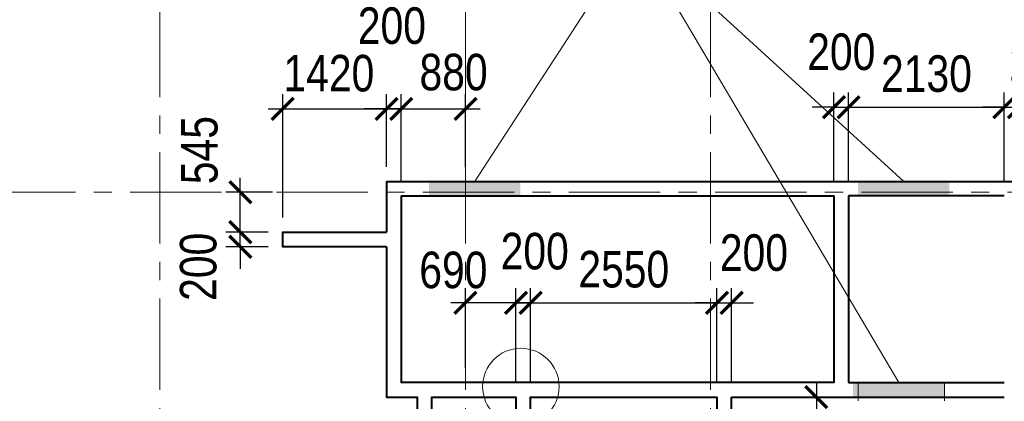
# Model space of a CAD drawing. Extents: x -8631841 to -8525813, y 4017860 to 4564755.
# Tile 100 of 112: x -8600930 to -8587462, y 4552035 to 4557254. Entities that reach past the tile are written whole.
import ezdxf

# ---------------------------------------------------------------- set-up
doc = ezdxf.new("R2010")
doc.units = 0
doc.header["$LTSCALE"] = 1000
doc.header["$MEASUREMENT"] = 0
doc.linetypes.add('CENTER', pattern=[2, 1.25, -0.25, 0.25, -0.25])
for name, color, linetype, lineweight in [('CК-400-Т(двери)', 7, 'Continuous', 20), ('СК-040-С(тены)', 12, 'Continuous', 40), ('СК-043-С-ПИЛОНЫ', 5, 'Continuous', 40), ('СК-100-О(си)', 7, 'CENTER', 15), ('СК-110-О-РАЗМЕРЫ', 7, 'Continuous', 15), ('СК-300-Р(азмеры)', 7, 'Continuous', 20), ('СК-343-Р-КОЛОННЫ', 7, 'Continuous', 13), ('СК-600-Ш(триховка', 7, 'Continuous', 15)]:
    doc.layers.add(name, color=color, linetype=linetype, lineweight=lineweight)
doc.styles.add('RUSS', font='arial.ttf', dxfattribs={"width": 0.8})
doc.dimstyles.new('100-200', dxfattribs={"dimscale": 0, "dimtxt": 500, "dimasz": 300, "dimexe": 200, "dimexo": 200, "dimgap": 200, "dimtad": 1, "dimdec": 0, "dimzin": 0, "dimdsep": 46, "dimtxsty": 'RUSS', "dimblk": 'ARCHTICK', "dimcen": 0.096, "dimdle": 200, "dimclrd": 7, "dimclre": 7, "dimclrt": 256, "dimadec": 0, "dimazin": 0, "dimtfac": 1, "dimtdec": 0, "dimtmove": 2, "dimatfit": 3, "dimldrblk": 'OBLIQUE', "dimfxl": 1, "dimtolj": 1, "dimtzin": 0, "dimarcsym": 0})

# ---------------------------------------------------------------- blocks, each defined once
blk = doc.blocks.new('A$Cc2edbf5f')
at = {"layer": 'СК-040-С(тены)'}
for p, q in [((13060, 15935), (13060, 13385)), ((15190, 15935), (13060, 15935)), ((13060, 13385), (15190, 13385)), ((11460, 9285), (11460, 13185))]:
    blk.add_line(p, q, dxfattribs=at)
for points in [[(6740, 16135), (15390, 16135), (15390, 9790), (17090, 9790)], [(6740, 16135), (6740, 15441)], [(6940, 15935), (6940, 13385), (6940, 13385), (6940, 13385)], [(6940, 15935), (12860, 15935), (12860, 13385), (6940, 13385)], [(6740, 15241), (5320, 15241), (5320, 15441), (6740, 15441)], [(6740, 15241), (6740, 13185), (7160, 13185), (7160, 10905), (6775, 10905), (6775, 10905), (6625, 10905), (6625, 7485), (10600, 7485), (10600, 7005)], [(7360, 10705), (7360, 13185), (8510, 13185), (8510, 11235), (9170, 11235)], [(8710, 11435), (8710, 13185), (11260, 13185), (11260, 11435)], [(11460, 13185), (15190, 13185)]]:
    blk.add_lwpolyline(points, dxfattribs=at)
at = {"layer": 'СК-600-Ш(триховка', "color": 7}
for p, q in [((13190, 13385), (13190, 13135)), ((14370, 13385), (14370, 13135))]:
    blk.add_line(p, q, dxfattribs=at)
for points in [[(7320, 16130), (7320, 15931), (8570, 16130), (8570, 15931)], [(13190, 16135), (13190, 15935), (14440, 16135), (14440, 15935)], [(13120, 13385), (13120, 13185), (14370, 13385), (14370, 13185)]]:
    blk.add_solid(points, dxfattribs=at)
blk = doc.blocks.new('оси')
at = {"layer": 'СК-100-О(си)'}
for p, q in [((-40280.2, 18534.9), (-40280.2, -7257.5)), ((-36100.2, 18534.9), (-36100.2, -7257.5)), ((-32750.1, 18534.9), (-32750.1, -7257.5)), ((-46685.3, 15985), (6554.2, 15985))]:
    blk.add_line(p, q, dxfattribs=at)
blk = doc.blocks.new('A$C858fb3ef')
at = {"layer": 'СК-300-Р(азмеры)'}
blk.add_blockref('оси', (0, 0), dxfattribs=at)
blk = doc.blocks.new('A$C573b34c5')
blk.add_blockref('A$C858fb3ef', (0, 0))
blk = doc.blocks.new('_ArchTick')
at = {"color": 0, "linetype": 'ByBlock', "const_width": 0.15}
blk.add_lwpolyline([(-0.5, -0.5), (0.5, 0.5)], dxfattribs=at)
blk = doc.blocks.new('*D11')
at = {"layer": 'Defpoints', "color": 0, "transparency": 16777216}
for p in [(-8595912, 4556034), (-8595912, 4555043), (-8595712, 4554843)]:
    blk.add_point(p, dxfattribs=at)
at = {"layer": 'СК-110-О-РАЗМЕРЫ', "color": 7, "lineweight": -2, "transparency": 16777216}
for p, q in [((-8595912, 4555243), (-8595912, 4556234)), ((-8595712, 4555043), (-8595712, 4556234)), ((-8595912, 4556034), (-8596212, 4556034)), ((-8595712, 4556034), (-8595912, 4556034)), ((-8595712, 4556034), (-8595412, 4556034))]:
    blk.add_line(p, q, dxfattribs=at)
at = {"layer": 'СК-110-О-РАЗМЕРЫ', "color": 7, "lineweight": -2, "transparency": 16777216, "xscale": 300, "yscale": 300, "zscale": 300}
blk.add_blockref('_ArchTick', (-8595912, 4556034), dxfattribs=at)
at = {"layer": 'СК-110-О-РАЗМЕРЫ', "color": 7, "lineweight": -2, "transparency": 16777216, "xscale": 300, "yscale": 300, "zscale": 300, "rotation": 180}
blk.add_blockref('_ArchTick', (-8595712, 4556034), dxfattribs=at)
at = {"layer": 'СК-110-О-РАЗМЕРЫ', "transparency": 16777216, "insert": (-8595839, 4557169), "char_height": 500, "attachment_point": 5, "style": 'RUSS'}
blk.add_mtext('\\A1;200', dxfattribs=at)
blk = doc.blocks.new('_Oblique')
at = {"color": 0, "linetype": 'ByBlock', "lineweight": -2}
blk.add_line((-0.5, -0.5), (0.5, 0.5), dxfattribs=at)
blk = doc.blocks.new('*D12')
at = {"layer": 'Defpoints', "color": 0, "transparency": 16777216}
for p in [(-8597912, 4554348), (-8597332, 4554348), (-8597332, 4554148)]:
    blk.add_point(p, dxfattribs=at)
at = {"layer": 'СК-110-О-РАЗМЕРЫ', "color": 7, "lineweight": -2, "transparency": 16777216}
for p, q in [((-8597912, 4554348), (-8597912, 4554648)), ((-8597532, 4554348), (-8598112, 4554348)), ((-8597912, 4554148), (-8597912, 4554348)), ((-8597532, 4554148), (-8598112, 4554148)), ((-8597912, 4554148), (-8597912, 4553848))]:
    blk.add_line(p, q, dxfattribs=at)
at = {"layer": 'СК-110-О-РАЗМЕРЫ', "color": 7, "lineweight": -2, "transparency": 16777216, "xscale": 300, "yscale": 300, "zscale": 300}
for p, rotation in [((-8597912, 4554348), 270), ((-8597912, 4554148), 90)]:
    blk.add_blockref('_ArchTick', p, dxfattribs=dict(at, rotation=rotation))
at = {"layer": 'СК-110-О-РАЗМЕРЫ', "transparency": 16777216, "insert": (-8598485, 4553874), "char_height": 500, "attachment_point": 5, "rotation": 90, "style": 'RUSS'}
blk.add_mtext('\\A1;200', dxfattribs=at)
blk = doc.blocks.new('*D109')
at = {"layer": 'Defpoints', "color": 0, "transparency": 16777216}
for p in [(-8597912, 4554893), (-8597273, 4554893), (-8597332, 4554348)]:
    blk.add_point(p, dxfattribs=at)
at = {"layer": 'СК-343-Р-КОЛОННЫ', "color": 7, "lineweight": -2, "transparency": 16777216}
for p, q in [((-8597912, 4554148), (-8597912, 4555093)), ((-8597473, 4554893), (-8598112, 4554893)), ((-8597532, 4554348), (-8598112, 4554348))]:
    blk.add_line(p, q, dxfattribs=at)
at = {"layer": 'СК-343-Р-КОЛОННЫ', "color": 7, "lineweight": -2, "transparency": 16777216, "xscale": 300, "yscale": 300, "zscale": 300}
for p, rotation in [((-8597912, 4554893), 90), ((-8597912, 4554348), 270)]:
    blk.add_blockref('_ArchTick', p, dxfattribs=dict(at, rotation=rotation))
at = {"layer": 'СК-343-Р-КОЛОННЫ', "transparency": 16777216, "insert": (-8598469, 4555470), "char_height": 500, "attachment_point": 5, "rotation": 90, "style": 'RUSS'}
blk.add_mtext('\\A1;545', dxfattribs=at)
blk = doc.blocks.new('*D111')
at = {"layer": 'Defpoints', "color": 0, "transparency": 16777216}
for p in [(-8589592, 4556057), (-8589792, 4554843), (-8589592, 4554843)]:
    blk.add_point(p, dxfattribs=at)
at = {"layer": 'СК-343-Р-КОЛОННЫ', "color": 7, "lineweight": -2, "transparency": 16777216}
for p, q in [((-8589792, 4555043), (-8589792, 4556257)), ((-8589592, 4555043), (-8589592, 4556257)), ((-8589792, 4556057), (-8590092, 4556057)), ((-8589792, 4556057), (-8589592, 4556057)), ((-8589592, 4556057), (-8589292, 4556057))]:
    blk.add_line(p, q, dxfattribs=at)
at = {"layer": 'СК-343-Р-КОЛОННЫ', "color": 7, "lineweight": -2, "transparency": 16777216, "xscale": 300, "yscale": 300, "zscale": 300}
blk.add_blockref('_ArchTick', (-8589792, 4556057), dxfattribs=at)
at = {"layer": 'СК-343-Р-КОЛОННЫ', "color": 7, "lineweight": -2, "transparency": 16777216, "xscale": 300, "yscale": 300, "zscale": 300, "rotation": 180}
blk.add_blockref('_ArchTick', (-8589592, 4556057), dxfattribs=at)
at = {"layer": 'СК-343-Р-КОЛОННЫ', "transparency": 16777216, "insert": (-8589692, 4556812), "char_height": 500, "attachment_point": 5, "style": 'RUSS'}
blk.add_mtext('\\A1;200', dxfattribs=at)
blk = doc.blocks.new('*D112')
at = {"layer": 'Defpoints', "color": 0, "transparency": 16777216}
for p in [(-8587462, 4556057), (-8589592, 4554843), (-8587462, 4554843)]:
    blk.add_point(p, dxfattribs=at)
at = {"layer": 'СК-343-Р-КОЛОННЫ', "color": 7, "lineweight": -2, "transparency": 16777216}
for p, q in [((-8589592, 4555043), (-8589592, 4556257)), ((-8587462, 4555043), (-8587462, 4556257)), ((-8589792, 4556057), (-8587262, 4556057))]:
    blk.add_line(p, q, dxfattribs=at)
at = {"layer": 'СК-343-Р-КОЛОННЫ', "color": 7, "lineweight": -2, "transparency": 16777216, "xscale": 300, "yscale": 300, "zscale": 300, "rotation": 180}
blk.add_blockref('_ArchTick', (-8589592, 4556057), dxfattribs=at)
at = {"layer": 'СК-343-Р-КОЛОННЫ', "color": 7, "lineweight": -2, "transparency": 16777216, "xscale": 300, "yscale": 300, "zscale": 300}
blk.add_blockref('_ArchTick', (-8587462, 4556057), dxfattribs=at)
at = {"layer": 'СК-343-Р-КОЛОННЫ', "transparency": 16777216, "insert": (-8588527, 4556513), "char_height": 500, "attachment_point": 5, "style": 'RUSS'}
blk.add_mtext('\\A1;2130', dxfattribs=at)
blk = doc.blocks.new('*D113')
at = {"layer": 'Defpoints', "color": 0, "transparency": 16777216}
for p in [(-8587262, 4556058), (-8587262, 4555043), (-8587462, 4554843)]:
    blk.add_point(p, dxfattribs=at)
at = {"layer": 'СК-343-Р-КОЛОННЫ', "color": 7, "lineweight": -2, "transparency": 16777216}
for p, q in [((-8587462, 4555043), (-8587462, 4556258)), ((-8587262, 4555243), (-8587262, 4556258)), ((-8587462, 4556058), (-8587762, 4556058)), ((-8587462, 4556058), (-8587262, 4556058)), ((-8587262, 4556058), (-8586962, 4556058))]:
    blk.add_line(p, q, dxfattribs=at)
at = {"layer": 'СК-343-Р-КОЛОННЫ', "color": 7, "lineweight": -2, "transparency": 16777216, "xscale": 300, "yscale": 300, "zscale": 300}
blk.add_blockref('_ArchTick', (-8587462, 4556058), dxfattribs=at)
at = {"layer": 'СК-343-Р-КОЛОННЫ', "color": 7, "lineweight": -2, "transparency": 16777216, "xscale": 300, "yscale": 300, "zscale": 300, "rotation": 180}
blk.add_blockref('_ArchTick', (-8587262, 4556058), dxfattribs=at)
at = {"layer": 'СК-343-Р-КОЛОННЫ', "transparency": 16777216, "insert": (-8586926, 4556666), "char_height": 500, "attachment_point": 5, "style": 'RUSS'}
blk.add_mtext('\\A1;200', dxfattribs=at)
blk = doc.blocks.new('*D114')
at = {"layer": 'Defpoints', "color": 0, "transparency": 16777216}
for p in [(-8594832, 4556034), (-8594832, 4555038), (-8595712, 4554843)]:
    blk.add_point(p, dxfattribs=at)
at = {"layer": 'СК-343-Р-КОЛОННЫ', "color": 7, "lineweight": -2, "transparency": 16777216}
for p, q in [((-8595712, 4555043), (-8595712, 4556234)), ((-8594832, 4555238), (-8594832, 4556234)), ((-8595912, 4556034), (-8594632, 4556034))]:
    blk.add_line(p, q, dxfattribs=at)
at = {"layer": 'СК-343-Р-КОЛОННЫ', "color": 7, "lineweight": -2, "transparency": 16777216, "xscale": 300, "yscale": 300, "zscale": 300, "rotation": 180}
blk.add_blockref('_ArchTick', (-8595712, 4556034), dxfattribs=at)
at = {"layer": 'СК-343-Р-КОЛОННЫ', "color": 7, "lineweight": -2, "transparency": 16777216, "xscale": 300, "yscale": 300, "zscale": 300}
blk.add_blockref('_ArchTick', (-8594832, 4556034), dxfattribs=at)
at = {"layer": 'СК-343-Р-КОЛОННЫ', "transparency": 16777216, "insert": (-8594995, 4556534), "char_height": 500, "attachment_point": 5, "style": 'RUSS'}
blk.add_mtext('\\A1;880', dxfattribs=at)
blk = doc.blocks.new('*D169')
at = {"layer": 'Defpoints', "color": 0, "transparency": 16777216}
for p in [(-8591392, 4553382), (-8593942, 4552093), (-8591392, 4552093)]:
    blk.add_point(p, dxfattribs=at)
at = {"layer": 'СК-343-Р-КОЛОННЫ', "color": 7, "lineweight": -2, "transparency": 16777216}
for p, q in [((-8593942, 4552293), (-8593942, 4553582)), ((-8591392, 4552293), (-8591392, 4553582)), ((-8594142, 4553382), (-8591192, 4553382))]:
    blk.add_line(p, q, dxfattribs=at)
at = {"layer": 'СК-343-Р-КОЛОННЫ', "color": 7, "lineweight": -2, "transparency": 16777216, "xscale": 300, "yscale": 300, "zscale": 300, "rotation": 180}
blk.add_blockref('_ArchTick', (-8593942, 4553382), dxfattribs=at)
at = {"layer": 'СК-343-Р-КОЛОННЫ', "color": 7, "lineweight": -2, "transparency": 16777216, "xscale": 300, "yscale": 300, "zscale": 300}
blk.add_blockref('_ArchTick', (-8591392, 4553382), dxfattribs=at)
at = {"layer": 'СК-343-Р-КОЛОННЫ', "transparency": 16777216, "insert": (-8592667, 4553838), "char_height": 500, "attachment_point": 5, "style": 'RUSS'}
blk.add_mtext('\\A1;2550', dxfattribs=at)
blk = doc.blocks.new('*D170')
at = {"layer": 'Defpoints', "color": 0, "transparency": 16777216}
for p in [(-8591392, 4552093), (-8591392, 4550342), (-8590033, 4550342)]:
    blk.add_point(p, dxfattribs=at)
at = {"layer": 'СК-343-Р-КОЛОННЫ', "color": 7, "lineweight": -2, "transparency": 16777216}
for p, q in [((-8590033, 4552293), (-8590033, 4550142)), ((-8591192, 4552093), (-8589833, 4552093)), ((-8591192, 4550342), (-8589833, 4550342))]:
    blk.add_line(p, q, dxfattribs=at)
at = {"layer": 'СК-343-Р-КОЛОННЫ', "color": 7, "lineweight": -2, "transparency": 16777216, "xscale": 300, "yscale": 300, "zscale": 300}
for p, rotation in [((-8590033, 4552093), 90), ((-8590033, 4550342), 270)]:
    blk.add_blockref('_ArchTick', p, dxfattribs=dict(at, rotation=rotation))
at = {"layer": 'СК-343-Р-КОЛОННЫ', "transparency": 16777216, "insert": (-8590488, 4551217), "char_height": 500, "attachment_point": 5, "rotation": 90, "style": 'RUSS'}
blk.add_mtext('\\A1;1750', dxfattribs=at)
blk = doc.blocks.new('*D174')
at = {"layer": 'Defpoints', "color": 0, "transparency": 16777216}
for p in [(-8594142, 4553382), (-8594142, 4552093), (-8593942, 4552093)]:
    blk.add_point(p, dxfattribs=at)
at = {"layer": 'СК-343-Р-КОЛОННЫ', "color": 7, "lineweight": -2, "transparency": 16777216}
for p, q in [((-8594142, 4552293), (-8594142, 4553582)), ((-8593942, 4552293), (-8593942, 4553582)), ((-8594142, 4553382), (-8594442, 4553382)), ((-8593942, 4553382), (-8594142, 4553382)), ((-8593942, 4553382), (-8593642, 4553382))]:
    blk.add_line(p, q, dxfattribs=at)
at = {"layer": 'СК-343-Р-КОЛОННЫ', "color": 7, "lineweight": -2, "transparency": 16777216, "xscale": 300, "yscale": 300, "zscale": 300}
blk.add_blockref('_ArchTick', (-8594142, 4553382), dxfattribs=at)
at = {"layer": 'СК-343-Р-КОЛОННЫ', "color": 7, "lineweight": -2, "transparency": 16777216, "xscale": 300, "yscale": 300, "zscale": 300, "rotation": 180}
blk.add_blockref('_ArchTick', (-8593942, 4553382), dxfattribs=at)
at = {"layer": 'СК-343-Р-КОЛОННЫ', "transparency": 16777216, "insert": (-8593885, 4554085), "char_height": 500, "attachment_point": 5, "style": 'RUSS'}
blk.add_mtext('\\A1;200', dxfattribs=at)
blk = doc.blocks.new('*D175')
at = {"layer": 'Defpoints', "color": 0, "transparency": 16777216}
for p in [(-8594832, 4553382), (-8594832, 4552293), (-8594142, 4552093)]:
    blk.add_point(p, dxfattribs=at)
at = {"layer": 'СК-343-Р-КОЛОННЫ', "color": 7, "lineweight": -2, "transparency": 16777216}
for p, q in [((-8594832, 4552493), (-8594832, 4553582)), ((-8594142, 4552293), (-8594142, 4553582)), ((-8593942, 4553382), (-8595032, 4553382))]:
    blk.add_line(p, q, dxfattribs=at)
at = {"layer": 'СК-343-Р-КОЛОННЫ', "color": 7, "lineweight": -2, "transparency": 16777216, "xscale": 300, "yscale": 300, "zscale": 300, "rotation": 180}
blk.add_blockref('_ArchTick', (-8594832, 4553382), dxfattribs=at)
at = {"layer": 'СК-343-Р-КОЛОННЫ', "color": 7, "lineweight": -2, "transparency": 16777216, "xscale": 300, "yscale": 300, "zscale": 300}
blk.add_blockref('_ArchTick', (-8594142, 4553382), dxfattribs=at)
at = {"layer": 'СК-343-Р-КОЛОННЫ', "transparency": 16777216, "insert": (-8594998, 4553828), "char_height": 500, "attachment_point": 5, "style": 'RUSS'}
blk.add_mtext('\\A1;690', dxfattribs=at)
blk = doc.blocks.new('*D176')
at = {"layer": 'Defpoints', "color": 0, "transparency": 16777216}
for p in [(-8591192, 4553382), (-8591392, 4552093), (-8591192, 4552093)]:
    blk.add_point(p, dxfattribs=at)
at = {"layer": 'СК-343-Р-КОЛОННЫ', "color": 7, "lineweight": -2, "transparency": 16777216}
for p, q in [((-8591392, 4552293), (-8591392, 4553582)), ((-8591192, 4552293), (-8591192, 4553582)), ((-8591392, 4553382), (-8591692, 4553382)), ((-8591392, 4553382), (-8591192, 4553382)), ((-8591192, 4553382), (-8590892, 4553382))]:
    blk.add_line(p, q, dxfattribs=at)
at = {"layer": 'СК-343-Р-КОЛОННЫ', "color": 7, "lineweight": -2, "transparency": 16777216, "xscale": 300, "yscale": 300, "zscale": 300}
blk.add_blockref('_ArchTick', (-8591392, 4553382), dxfattribs=at)
at = {"layer": 'СК-343-Р-КОЛОННЫ', "color": 7, "lineweight": -2, "transparency": 16777216, "xscale": 300, "yscale": 300, "zscale": 300, "rotation": 180}
blk.add_blockref('_ArchTick', (-8591192, 4553382), dxfattribs=at)
at = {"layer": 'СК-343-Р-КОЛОННЫ', "transparency": 16777216, "insert": (-8590887, 4554065), "char_height": 500, "attachment_point": 5, "style": 'RUSS'}
blk.add_mtext('\\A1;200', dxfattribs=at)
blk = doc.blocks.new('*D182')
at = {"layer": 'Defpoints', "color": 0, "transparency": 16777216}
for p in [(-8595912, 4556034), (-8595912, 4555043), (-8597332, 4554348)]:
    blk.add_point(p, dxfattribs=at)
at = {"layer": 'СК-343-Р-КОЛОННЫ', "color": 7, "lineweight": -2, "transparency": 16777216}
for p, q in [((-8597332, 4554548), (-8597332, 4556234)), ((-8595912, 4555243), (-8595912, 4556234)), ((-8597532, 4556034), (-8595712, 4556034))]:
    blk.add_line(p, q, dxfattribs=at)
at = {"layer": 'СК-343-Р-КОЛОННЫ', "color": 7, "lineweight": -2, "transparency": 16777216, "xscale": 300, "yscale": 300, "zscale": 300, "rotation": 180}
blk.add_blockref('_ArchTick', (-8597332, 4556034), dxfattribs=at)
at = {"layer": 'СК-343-Р-КОЛОННЫ', "color": 7, "lineweight": -2, "transparency": 16777216, "xscale": 300, "yscale": 300, "zscale": 300}
blk.add_blockref('_ArchTick', (-8595912, 4556034), dxfattribs=at)
at = {"layer": 'СК-343-Р-КОЛОННЫ', "transparency": 16777216, "insert": (-8596701, 4556519), "char_height": 500, "attachment_point": 5, "style": 'RUSS'}
blk.add_mtext('\\A1;1420', dxfattribs=at)

msp = doc.modelspace()

# ---------------------------------------------------------------- linework, layer by layer
at = {"layer": 'CК-400-Т(двери)'}
for q in [(-8588837.1, 4555042.6), (-8588907.1, 4552292.5)]:
    msp.add_line((-8592518.5, 4558404.9), q, dxfattribs=at)
at = {"layer": 'CК-400-Т(двери)', "color": 7}
msp.add_lwpolyline([(-8596713.5, 4558404.9), (-8592518.5, 4558404.9), (-8594706.7, 4555038.1)], dxfattribs=at)
at = {"layer": 'СК-110-О-РАЗМЕРЫ'}
msp.add_circle((-8594074.5, 4552235.9), 523.3, dxfattribs=at)

# ---------------------------------------------------------------- block references
at = {"layer": 'СК-043-С-ПИЛОНЫ'}
msp.add_blockref('A$Cc2edbf5f', (-8602652.1, 4538907.6), dxfattribs=at)
at = {"layer": 'СК-300-Р(азмеры)'}
msp.add_blockref('A$C573b34c5', (-8558731.8, 4538907.7), dxfattribs=at)

# ---------------------------------------------------------------- dimensions: what is measured, and where the dimension line sits
at = {"layer": 'СК-110-О-РАЗМЕРЫ'}
dim = msp.add_linear_dim(base=(-8595911.7, 4556033.6), p1=(-8595711.7, 4554842.6), p2=(-8595911.7, 4555042.6), dimstyle='100-200', override={"dimscale": 1}, dxfattribs=at)
dim.commit()
dim.dimension.update_dxf_attribs({"geometry": '*D11', "text_midpoint": (-8595838.6, 4557169.2), "dimtype": 160})
dim = msp.add_linear_dim(base=(-8597911.6, 4554348.2), p1=(-8597332.1, 4554148.2), p2=(-8597332.1, 4554348.2), angle=90, dimstyle='100-200', override={"dimscale": 1}, dxfattribs=at)
dim.commit()
dim.dimension.update_dxf_attribs({"geometry": '*D12', "text_midpoint": (-8598485, 4553874.4), "dimtype": 160})
at = {"layer": 'СК-343-Р-КОЛОННЫ'}
for base, p1, p2, picture, middle in [((-8589591.7, 4556057.2), (-8589791.7, 4554842.6), (-8589591.7, 4554842.6), '*D111', (-8589691.7, 4556812.5)), ((-8587461.8, 4556057.2), (-8589591.7, 4554842.6), (-8587461.8, 4554842.6), '*D112', (-8588526.7, 4556512.6)), ((-8591391.8, 4553382.4), (-8593941.8, 4552092.5), (-8591391.8, 4552092.5), '*D169', (-8592666.8, 4553837.7))]:
    dim = msp.add_linear_dim(base=base, p1=p1, p2=p2, dimstyle='100-200', override={"dimscale": 1}, dxfattribs=at)
    dim.commit()
    dim.dimension.update_dxf_attribs({"geometry": picture, "text_midpoint": middle})
for base, p1, p2, picture, middle in [((-8587261.8, 4556057.5), (-8587461.8, 4554842.6), (-8587261.8, 4555042.6), '*D113', (-8586925.7, 4556665.8)), ((-8595911.7, 4556033.9), (-8597332.1, 4554348.2), (-8595911.7, 4555042.6), '*D182', (-8596701.2, 4556519.1)), ((-8594832.1, 4556033.9), (-8595711.7, 4554842.6), (-8594832.1, 4555038.1), '*D114', (-8594995.3, 4556533.5)), ((-8594141.8, 4553382.4), (-8593941.8, 4552092.5), (-8594141.8, 4552092.5), '*D174', (-8593885.5, 4554085)), ((-8591191.8, 4553382.4), (-8591391.8, 4552092.5), (-8591191.8, 4552092.5), '*D176', (-8590886.8, 4554064.7)), ((-8594832.1, 4553382.4), (-8594141.8, 4552092.5), (-8594832.1, 4552292.5), '*D175', (-8594997.8, 4553827.9))]:
    dim = msp.add_linear_dim(base=base, p1=p1, p2=p2, dimstyle='100-200', override={"dimscale": 1}, dxfattribs=at)
    dim.commit()
    dim.dimension.update_dxf_attribs({"geometry": picture, "text_midpoint": middle, "dimtype": 160})
dim = msp.add_linear_dim(base=(-8597911.6383, 4554892.7127), p1=(-8597332.1332, 4554348.1852), p2=(-8597272.8756, 4554892.7127), angle=90, dimstyle='100-200', override={"dimscale": 1}, dxfattribs=at)
dim.commit()
dim.dimension.update_dxf_attribs({"geometry": '*D109', "text_midpoint": (-8598469.241, 4555469.6725), "dimtype": 160})
dim = msp.add_linear_dim(base=(-8590033.1, 4550342.3), p1=(-8591391.8, 4552092.5), p2=(-8591391.8, 4550342.3), angle=90, dimstyle='100-200', override={"dimscale": 1}, dxfattribs=at)
dim.commit()
dim.dimension.update_dxf_attribs({"geometry": '*D170', "text_midpoint": (-8590488.4, 4551217.4)})

doc.saveas('drawing.dxf')
